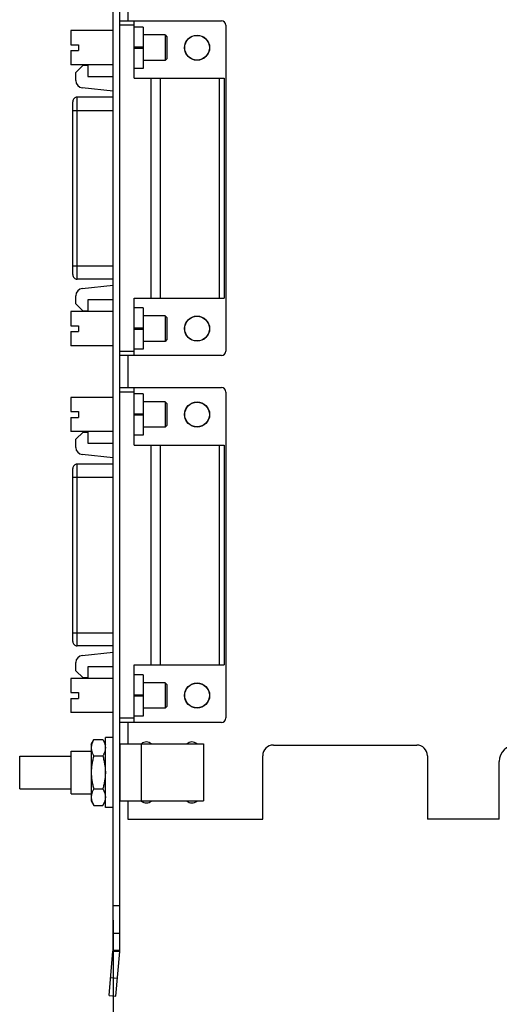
# Model space of a CAD drawing. Header units: inches. Extents: x 0.2 to 16.8, y 0.1 to 10.8.
# Tile 16 of 21: x 7.5 to 9.6, y 3.7 to 8. Entities that reach past the tile are written whole.
import ezdxf

# ---------------------------------------------------------------- set-up
doc = ezdxf.new("R2010")
doc.units = ezdxf.units.IN
doc.header["$LTSCALE"] = 0.935
doc.header["$MEASUREMENT"] = 0
doc.layers.get('0').update_dxf_attribs({"linetype": 'CONTINUOUS'})
doc.layers.add('DIMENSIONS', color=7, linetype='CONTINUOUS')
doc.styles.get("Standard").update_dxf_attribs({"font": 'txt', "width": 0.8})
doc.dimstyles.new('DIMSTYLE_1', dxfattribs={"dimtxt": 0.125, "dimasz": 0.18, "dimexe": 0.18, "dimexo": 0.0625, "dimgap": 0.09, "dimtad": 0, "dimtih": 1, "dimtoh": 1, "dimdec": 3, "dimzin": 4, "dimdsep": 46, "dimtxsty": 'STANDARD', "dimblk": '_FILLED', "dimblk1": '_FILLED', "dimblk2": '_FILLED', "dimcen": 0.09, "dimadec": 0, "dimazin": 0, "dimtp": 0.005, "dimtm": 0.005, "dimtfac": 1, "dimtdec": 3, "dimtofl": 0, "dimtmove": 0, "dimatfit": 3, "dimldrblk": '_FILLED', "dimfxl": 1, "dimtolj": 1, "dimtzin": 4, "dimarcsym": 0})

# ---------------------------------------------------------------- blocks, each defined once
blk = doc.blocks.new('_FILLED')
at = {"color": 0, "linetype": 'BYBLOCK'}
blk.add_solid([(0, 0), (-1, 0.174), (-1, -0.174)], dxfattribs=at)
blk = doc.blocks.new('*D1')
at = {"layer": 'DIMENSIONS', "color": 2, "linetype": 'CONTINUOUS'}
for p, q in [((10.1902, 4.5659), (10.1902, 3.3696)), ((7.8752, 4.0703), (7.8752, 3.3696)), ((7.8752, 3.4946), (8.3577, 3.4946)), ((10.1902, 3.4946), (9.7077, 3.4946))]:
    blk.add_line(p, q, dxfattribs=at)
at = {"layer": 'DIMENSIONS', "color": 2, "linetype": 'CONTINUOUS', "xscale": 0.18, "yscale": 0.18, "zscale": 0.18}
for p, rotation in [((7.8752, 3.4946), 180), ((10.1902, 3.4946), 360)]:
    blk.add_blockref('_FILLED', p, dxfattribs=dict(at, rotation=rotation))
at = {"layer": 'DIMENSIONS', "color": 2, "linetype": 'CONTINUOUS', "insert": (9.0327, 3.5571), "char_height": 0.125, "width": 1.225, "attachment_point": 2, "line_spacing_factor": 0.9}
blk.add_mtext('2.315{\\Ftxt.shx;\\W1.000000;\\H0.125000; }[58.8]', dxfattribs=at)
blk = doc.blocks.new('*D2')
at = {"layer": 'DIMENSIONS', "color": 2, "linetype": 'CONTINUOUS'}
for p, q in [((14.8302, 4.7744), (14.8302, 2.5726)), ((7.8752, 4.0703), (7.8752, 2.5726)), ((7.8752, 2.6976), (10.5777, 2.6976)), ((14.8302, 2.6976), (12.1277, 2.6976))]:
    blk.add_line(p, q, dxfattribs=at)
at = {"layer": 'DIMENSIONS', "color": 2, "linetype": 'CONTINUOUS', "xscale": 0.18, "yscale": 0.18, "zscale": 0.18, "rotation": 180}
blk.add_blockref('_FILLED', (7.8752, 2.6976), dxfattribs=at)
at = {"layer": 'DIMENSIONS', "color": 2, "linetype": 'CONTINUOUS', "xscale": 0.18, "yscale": 0.18, "zscale": 0.18}
blk.add_blockref('_FILLED', (14.8302, 2.6976), dxfattribs=at)
at = {"layer": 'DIMENSIONS', "color": 2, "linetype": 'CONTINUOUS', "insert": (11.3527, 2.7601), "char_height": 0.125, "width": 1.425, "attachment_point": 2, "line_spacing_factor": 0.9}
blk.add_mtext('6.955{\\Ftxt.shx;\\W1.000000;\\H0.125000; }[176.66]', dxfattribs=at)

msp = doc.modelspace()

# ---------------------------------------------------------------- linework, layer by layer
at = {"color": 7, "linetype": 'CONTINUOUS'}
for p, q in [((7.9402, 8.7109), (7.9402, 8.0098)), ((7.9052, 3.9377), (7.9052, 8.4217)), ((7.9052, 8.0098), (8.35, 8.0098)), ((7.9682, 7.9901), (7.9052, 7.9901)), ((7.9682, 7.7579), (7.9682, 8.0098)), ((8.0075, 7.9823), (7.9682, 7.9823)), ((8.0075, 7.9823), (8.0075, 7.8012)), ((8.3697, 7.9901), (8.3697, 6.5626)), ((7.6909, 7.9665), (7.6909, 7.9045)), ((7.8752, 7.9665), (7.6909, 7.9665)), ((8.1035, 7.9477), (8.0075, 7.9477)), ((8.1035, 7.9477), (8.1035, 7.8357)), ((8.1035, 7.9477), (8.1114, 7.9398)), ((8.1114, 7.9398), (8.1114, 7.8436)), ((7.6909, 7.9045), (7.7244, 7.9045)), ((7.7244, 7.9045), (7.7244, 7.8789)), ((8.0075, 7.8937), (7.9682, 7.8937)), ((7.6909, 7.8789), (7.6909, 7.8169)), ((7.6909, 7.8789), (7.7244, 7.8789)), ((7.9682, 7.8897), (8.0075, 7.8897)), ((7.8752, 7.8169), (7.6909, 7.8169)), ((7.7122, 7.7834), (7.7437, 7.8149)), ((7.7437, 7.8149), (7.7654, 7.8149)), ((7.7654, 7.8149), (7.7654, 7.7657)), ((8.1035, 7.8357), (8.0075, 7.8357)), ((8.1114, 7.8436), (8.1035, 7.8357)), ((7.7122, 7.7474), (7.7122, 7.7834)), ((7.7654, 7.7657), (7.8752, 7.7657)), ((8.0075, 7.8012), (7.9682, 7.8012)), ((7.9682, 7.7579), (8.3619, 7.7579)), ((8.043, 6.7949), (8.043, 7.7579)), ((8.0823, 7.7579), (8.0823, 6.7949)), ((8.3422, 6.7949), (8.3422, 7.7579)), ((8.3619, 7.7579), (8.3619, 6.7949)), ((7.8752, 7.7019), (7.7405, 7.7161)), ((7.6985, 6.8976), (7.6985, 7.6551)), ((7.7182, 6.8779), (7.7182, 7.6748)), ((7.8752, 7.6748), (7.7182, 7.6748)), ((7.6985, 7.6169), (7.8752, 7.6169)), ((7.6985, 6.9358), (7.8752, 6.9358)), ((7.8752, 6.8779), (7.7182, 6.8779)), ((7.7405, 6.8366), (7.8752, 6.8508)), ((7.7122, 6.7693), (7.7122, 6.8053)), ((7.7654, 6.787), (7.7654, 6.7378)), ((7.8752, 6.787), (7.7654, 6.787)), ((7.9682, 6.5429), (7.9682, 6.7949)), ((7.9682, 6.7949), (8.3619, 6.7949)), ((7.6909, 6.7358), (7.6909, 6.6738)), ((7.8752, 6.7358), (7.6909, 6.7358)), ((7.7437, 6.7378), (7.7122, 6.7693)), ((7.7654, 6.7378), (7.7437, 6.7378)), ((8.0075, 6.7516), (7.9682, 6.7516)), ((8.0075, 6.7516), (8.0075, 6.5704)), ((8.1035, 6.717), (8.0075, 6.717)), ((8.1035, 6.717), (8.1035, 6.605)), ((8.1035, 6.717), (8.1114, 6.7091)), ((8.1114, 6.7091), (8.1114, 6.6129)), ((7.6909, 6.6738), (7.7244, 6.6738)), ((7.6909, 6.6482), (7.6909, 6.5862)), ((7.6909, 6.6482), (7.7244, 6.6482)), ((7.7244, 6.6738), (7.7244, 6.6482)), ((8.0075, 6.663), (7.9682, 6.663)), ((7.9682, 6.659), (8.0075, 6.659)), ((8.1035, 6.605), (8.0075, 6.605)), ((8.1114, 6.6129), (8.1035, 6.605)), ((7.8752, 6.5862), (7.6909, 6.5862)), ((7.9052, 6.5626), (7.9682, 6.5626)), ((8.0075, 6.5704), (7.9682, 6.5704)), ((8.35, 6.5429), (7.9052, 6.5429)), ((7.9402, 6.5429), (7.9402, 6.4029)), ((7.9052, 6.4029), (8.35, 6.4029)), ((7.9682, 6.1509), (7.9682, 6.4029)), ((7.6909, 6.3596), (7.6909, 6.2976)), ((7.8752, 6.3596), (7.6909, 6.3596)), ((7.9682, 6.3832), (7.9052, 6.3832)), ((8.0075, 6.3753), (7.9682, 6.3753)), ((8.0075, 6.3753), (8.0075, 6.1942)), ((8.1035, 6.3408), (8.0075, 6.3408)), ((8.1035, 6.3408), (8.1035, 6.2288)), ((8.1114, 6.3329), (8.1035, 6.3408)), ((8.3697, 6.3832), (8.3697, 4.9556)), ((7.6909, 6.2976), (7.7244, 6.2976)), ((7.7244, 6.2976), (7.7244, 6.272)), ((8.1114, 6.3329), (8.1114, 6.2367)), ((7.6909, 6.272), (7.6909, 6.21)), ((7.6909, 6.272), (7.7244, 6.272)), ((8.0075, 6.2867), (7.9682, 6.2867)), ((7.9682, 6.2828), (8.0075, 6.2828)), ((8.1035, 6.2288), (8.0075, 6.2288)), ((8.1114, 6.2367), (8.1035, 6.2288)), ((7.8752, 6.21), (7.6909, 6.21)), ((7.7122, 6.1765), (7.7437, 6.208)), ((7.7122, 6.1405), (7.7122, 6.1765)), ((7.7437, 6.208), (7.7654, 6.208)), ((7.7654, 6.208), (7.7654, 6.1588)), ((8.0075, 6.1942), (7.9682, 6.1942)), ((7.7654, 6.1588), (7.8752, 6.1588)), ((7.9682, 6.1509), (8.3619, 6.1509)), ((8.043, 5.1879), (8.043, 6.1509)), ((8.0823, 6.1509), (8.0823, 5.1879)), ((8.3422, 5.1879), (8.3422, 6.1509)), ((8.3619, 6.1509), (8.3619, 5.1879)), ((7.8752, 6.095), (7.7405, 6.1092)), ((7.6985, 5.2907), (7.6985, 6.0482)), ((7.7182, 5.271), (7.7182, 6.0679)), ((7.8752, 6.0679), (7.7182, 6.0679)), ((7.6985, 6.01), (7.8752, 6.01)), ((7.6985, 5.3289), (7.8752, 5.3289)), ((7.8752, 5.271), (7.7182, 5.271)), ((7.7405, 5.2297), (7.8752, 5.2438)), ((7.7122, 5.1623), (7.7122, 5.1983)), ((7.7654, 5.1801), (7.7654, 5.1308)), ((7.8752, 5.1801), (7.7654, 5.1801)), ((7.9682, 4.936), (7.9682, 5.1879)), ((7.9682, 5.1879), (8.3619, 5.1879)), ((7.7437, 5.1308), (7.7122, 5.1623)), ((8.0075, 5.1446), (7.9682, 5.1446)), ((8.0075, 5.1446), (8.0075, 4.9635)), ((7.6909, 5.1289), (7.6909, 5.0669)), ((7.8752, 5.1289), (7.6909, 5.1289)), ((7.7654, 5.1308), (7.7437, 5.1308)), ((8.1035, 5.1101), (8.0075, 5.1101)), ((8.1035, 5.1101), (8.1035, 4.9981)), ((8.1114, 5.1022), (8.1035, 5.1101)), ((8.1114, 5.1022), (8.1114, 5.0059)), ((7.6909, 5.0669), (7.7244, 5.0669)), ((7.7244, 5.0669), (7.7244, 5.0413)), ((8.0075, 5.056), (7.9682, 5.056)), ((7.9682, 5.0521), (8.0075, 5.0521)), ((7.6909, 5.0413), (7.6909, 4.9793)), ((7.6909, 5.0413), (7.7244, 5.0413)), ((8.1114, 5.0059), (8.1035, 4.9981)), ((7.8752, 4.9793), (7.6909, 4.9793)), ((8.0075, 4.9635), (7.9682, 4.9635)), ((8.1035, 4.9981), (8.0075, 4.9981)), ((7.9052, 4.9556), (7.9682, 4.9556)), ((8.35, 4.936), (7.9052, 4.936)), ((7.9402, 4.936), (7.9402, 4.8419)), ((7.7792, 4.8409), (7.7909, 4.8612)), ((7.7792, 4.8409), (7.7792, 4.5929)), ((7.7909, 4.8612), (7.8304, 4.8612)), ((7.8304, 4.8612), (7.8422, 4.8409)), ((7.8422, 4.5639), (7.8422, 4.8699)), ((7.8752, 4.8699), (7.8422, 4.8699)), ((7.9062, 4.5919), (7.9062, 4.8419)), ((7.9062, 4.8419), (8.2712, 4.8419)), ((8.0002, 4.5919), (8.0002, 4.8419)), ((8.2712, 4.8419), (8.2712, 4.5919)), ((8.5782, 4.8369), (9.2062, 4.8369)), ((7.4662, 4.6454), (7.4662, 4.7884)), ((7.4662, 4.7884), (7.6912, 4.7884)), ((7.6912, 4.6239), (7.6912, 4.8099)), ((7.6912, 4.8099), (7.7792, 4.8099)), ((7.7909, 4.7891), (7.8304, 4.7891)), ((7.9052, 4.8099), (7.9062, 4.8099)), ((8.5312, 4.5119), (8.5312, 4.7899)), ((9.2532, 4.7899), (9.2532, 4.5119)), ((9.5682, 4.5119), (9.5682, 4.7649)), ((7.4662, 4.6454), (7.6912, 4.6454)), ((7.6912, 4.6239), (7.7792, 4.6239)), ((7.7909, 4.6447), (7.8304, 4.6447)), ((7.9052, 4.6239), (7.9062, 4.6239)), ((7.7792, 4.5929), (7.7909, 4.5726)), ((7.7909, 4.5726), (7.8304, 4.5726)), ((7.8304, 4.5726), (7.8422, 4.5929)), ((7.9062, 4.5919), (8.2712, 4.5919)), ((7.9402, 4.5919), (7.9402, 4.5119)), ((7.8752, 4.5639), (7.8422, 4.5639)), ((7.9402, 4.5119), (8.5312, 4.5119)), ((9.5682, 4.5119), (9.2532, 4.5119)), ((7.9052, 4.1328), (7.8752, 4.1328)), ((7.9052, 4.0117), (7.8752, 4.0117)), ((7.875, 3.9347), (7.9049, 3.932)), ((7.8752, 3.9377), (7.9052, 3.9377)), ((7.8878, 3.7367), (7.9049, 3.932)), ((7.8649, 3.819), (7.8948, 3.8164)), ((7.8579, 3.7393), (7.8878, 3.7367))]:
    msp.add_line(p, q, dxfattribs=at)
at = {"color": 3, "linetype": 'CONTINUOUS'}
for p, q in [((7.8752, 3.9377), (7.8752, 8.4217)), ((7.8579, 3.7393), (7.875, 3.9347))]:
    msp.add_line(p, q, dxfattribs=at)
at = {"color": 7, "linetype": 'CONTINUOUS'}
for centre, radius in [((8.2435, 7.8917), 0.0551), ((8.2435, 7.8917), 0.0541), ((8.2435, 6.661), 0.0551), ((8.2435, 6.661), 0.0541), ((8.2435, 6.2848), 0.0551), ((8.2435, 6.2848), 0.0541), ((8.2435, 5.0541), 0.0551), ((8.2435, 5.0541), 0.0541)]:
    msp.add_circle(centre, radius, dxfattribs=at)
for centre, radius, start, end in [((8.35, 7.9901), 0.0197, 0, 90), ((7.7437, 7.7474), 0.0315, 180, 264), ((7.7182, 7.6551), 0.0197, 90, 180.0017), ((7.7182, 6.8976), 0.0197, 179.9983, 270), ((7.7437, 6.8053), 0.0315, 96, 180), ((8.35, 6.5626), 0.0197, 270, 360), ((8.35, 6.3832), 0.0197, 0, 90), ((7.7437, 6.1405), 0.0315, 180, 264), ((7.7182, 6.0482), 0.0197, 90, 180.0017), ((7.7182, 5.2907), 0.0197, 179.9983, 270), ((7.7437, 5.1983), 0.0315, 96, 180), ((8.35, 4.9556), 0.0197, 270, 360), ((8.0212, 4.8169), 0.0335, 49.0098, 129.9539), ((8.2212, 4.8169), 0.0335, 49.0098, 130.9902), ((8.5782, 4.7899), 0.047, 90, 180), ((9.2062, 4.7899), 0.047, 0, 90), ((9.6402, 4.7649), 0.072, 0, 180), ((8.0212, 4.6169), 0.0335, 230.0461, 310.9902), ((8.2212, 4.6169), 0.0335, 229.0098, 310.9902), ((7.8402, 3.9377), 0.065, 355, 360)]:
    msp.add_arc(centre, radius, start, end, dxfattribs=at)
at = {"color": 3, "linetype": 'CONTINUOUS'}
msp.add_arc((7.8402, 3.9377), 0.035, 355, 360, dxfattribs=at)
at = {"color": 7, "linetype": 'CONTINUOUS'}
for points, knots in [([(7.7909, 4.8612), (7.7897, 4.8592), (7.788, 4.8561), (7.786, 4.8518), (7.7842, 4.8476), (7.7827, 4.8434), (7.7815, 4.839), (7.7808, 4.8358), (7.7802, 4.8326), (7.7799, 4.8293), (7.7797, 4.8261), (7.7798, 4.8228), (7.78, 4.8196), (7.7806, 4.8152), (7.7813, 4.812), (7.7819, 4.8099)], [0, 0, 0, 0, 0.132674, 0.197843, 0.262222, 0.388665, 0.450857, 0.512455, 0.573568, 0.634326, 0.694878, 0.755384, 0.816006, 0.876898, 1, 1, 1, 1]), ([(7.8304, 4.8612), (7.8316, 4.8592), (7.8333, 4.8561), (7.8353, 4.8518), (7.8371, 4.8476), (7.8387, 4.8434), (7.8399, 4.839), (7.8406, 4.8358), (7.8411, 4.8326), (7.8415, 4.8293), (7.8416, 4.8261), (7.8416, 4.8228), (7.8413, 4.8196), (7.8408, 4.8152), (7.84, 4.812), (7.8395, 4.8099)], [0, 0, 0, 0, 0.132674, 0.197843, 0.262222, 0.388665, 0.450857, 0.512455, 0.573568, 0.634326, 0.694878, 0.755384, 0.816006, 0.876898, 1, 1, 1, 1]), ([(7.7909, 4.7891), (7.7892, 4.7832), (7.7869, 4.7743), (7.7843, 4.7624), (7.7827, 4.7534), (7.7816, 4.7458), (7.7809, 4.7397), (7.7805, 4.7352), (7.7802, 4.7306), (7.7798, 4.7245), (7.7797, 4.7169), (7.7798, 4.7093), (7.7802, 4.7032), (7.7805, 4.6986), (7.7809, 4.694), (7.7816, 4.688), (7.7827, 4.6804), (7.7843, 4.6714), (7.7869, 4.6595), (7.7892, 4.6506), (7.7909, 4.6447)], [0, 0, 0, 0, 0.124986, 0.187485, 0.249986, 0.312487, 0.343739, 0.374992, 0.406244, 0.437497, 0.5, 0.562503, 0.593756, 0.625008, 0.656261, 0.687513, 0.750014, 0.812515, 0.875014, 1, 1, 1, 1]), ([(7.7819, 4.8099), (7.7823, 4.8081), (7.7835, 4.8046), (7.7856, 4.7993), (7.7881, 4.7941), (7.7899, 4.7908), (7.7909, 4.7891)], [0, 0, 0, 0, 0.242733, 0.49016, 0.742587, 1, 1, 1, 1]), ([(7.8395, 4.8099), (7.839, 4.8081), (7.8378, 4.8046), (7.8357, 4.7993), (7.8333, 4.7941), (7.8314, 4.7908), (7.8304, 4.7891)], [0, 0, 0, 0, 0.242733, 0.49016, 0.742587, 1, 1, 1, 1]), ([(7.8304, 4.7891), (7.8321, 4.7832), (7.8344, 4.7743), (7.837, 4.7624), (7.8386, 4.7534), (7.8397, 4.7458), (7.8404, 4.7397), (7.8408, 4.7352), (7.8412, 4.7306), (7.8415, 4.7245), (7.8416, 4.7169), (7.8415, 4.7093), (7.8412, 4.7032), (7.8408, 4.6986), (7.8404, 4.694), (7.8397, 4.688), (7.8386, 4.6804), (7.837, 4.6714), (7.8344, 4.6595), (7.8321, 4.6506), (7.8304, 4.6447)], [0, 0, 0, 0, 0.124986, 0.187485, 0.249986, 0.312487, 0.343739, 0.374992, 0.406244, 0.437497, 0.5, 0.562503, 0.593756, 0.625008, 0.656261, 0.687513, 0.750014, 0.812515, 0.875014, 1, 1, 1, 1]), ([(7.7819, 4.6239), (7.7813, 4.6218), (7.7806, 4.6185), (7.78, 4.6142), (7.7798, 4.611), (7.7797, 4.6077), (7.7799, 4.6045), (7.7802, 4.6012), (7.7808, 4.598), (7.7815, 4.5947), (7.7827, 4.5904), (7.7842, 4.5862), (7.786, 4.582), (7.788, 4.5777), (7.7897, 4.5746), (7.7909, 4.5726)], [0, 0, 0, 0, 0.123102, 0.183994, 0.244616, 0.305122, 0.365674, 0.426432, 0.487545, 0.549143, 0.611335, 0.737778, 0.802157, 0.867326, 1, 1, 1, 1]), ([(7.7909, 4.6447), (7.7899, 4.643), (7.7881, 4.6396), (7.7856, 4.6344), (7.7835, 4.6292), (7.7823, 4.6257), (7.7819, 4.6239)], [0, 0, 0, 0, 0.257413, 0.50984, 0.757267, 1, 1, 1, 1]), ([(7.8304, 4.6447), (7.8314, 4.643), (7.8333, 4.6396), (7.8357, 4.6344), (7.8378, 4.6292), (7.839, 4.6257), (7.8395, 4.6239)], [0, 0, 0, 0, 0.257413, 0.50984, 0.757267, 1, 1, 1, 1]), ([(7.8395, 4.6239), (7.84, 4.6218), (7.8408, 4.6185), (7.8413, 4.6142), (7.8416, 4.611), (7.8416, 4.6077), (7.8415, 4.6045), (7.8411, 4.6012), (7.8406, 4.598), (7.8399, 4.5947), (7.8387, 4.5904), (7.8371, 4.5862), (7.8353, 4.582), (7.8333, 4.5777), (7.8316, 4.5746), (7.8304, 4.5726)], [0, 0, 0, 0, 0.123102, 0.183994, 0.244616, 0.305122, 0.365674, 0.426432, 0.487545, 0.549143, 0.611335, 0.737778, 0.802157, 0.867326, 1, 1, 1, 1])]:
    msp.add_open_spline(points, degree=3, knots=knots, dxfattribs=at)

# ---------------------------------------------------------------- dimensions: what is measured, and where the dimension line sits
at = {"layer": 'DIMENSIONS', "color": 2, "linetype": 'CONTINUOUS'}
dim = msp.add_linear_dim(base=(7.8752, 2.6976), p1=(14.8302, 4.7744), p2=(7.8752, 4.0703), angle=180, dimstyle='DIMSTYLE_1', dxfattribs=at)
dim.commit()
dim.dimension.update_dxf_attribs({"geometry": '*D2', "text_midpoint": (11.2027, 2.6976), "dimtype": 160})
dim = msp.add_linear_dim(base=(10.1902, 3.4946), p1=(7.8752, 4.0703), p2=(10.1902, 4.5659), dimstyle='DIMSTYLE_1', dxfattribs=at)
dim.commit()
dim.dimension.update_dxf_attribs({"geometry": '*D1', "text_midpoint": (8.8827, 3.4946), "dimtype": 160})

doc.saveas('drawing.dxf')
